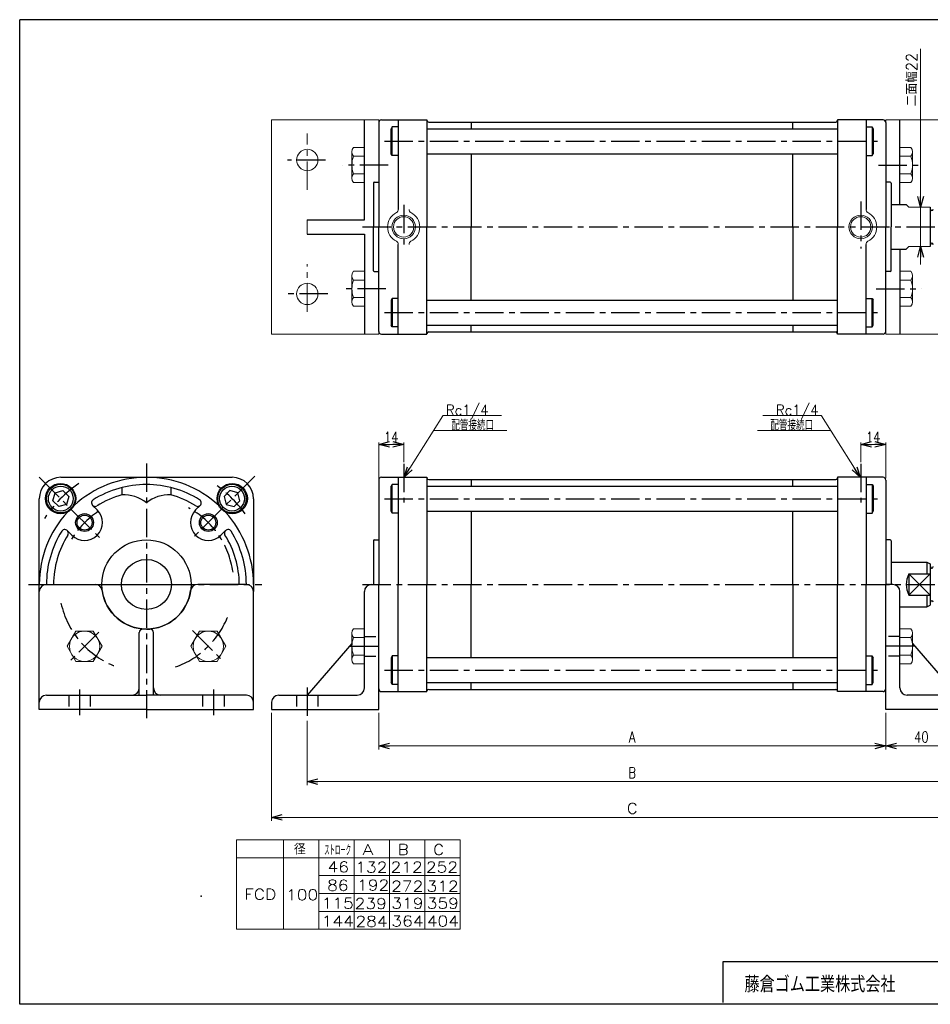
# Model space of a CAD drawing. Header units: millimetres. Extents: x -380 to 408, y -281 to 283.
# Tile 1 of 2: x -380 to 130, y -268 to 283. Entities that reach past the tile are written whole.
import ezdxf
from ezdxf.enums import TextEntityAlignment as Align

# ---------------------------------------------------------------- set-up
doc = ezdxf.new("R2010")
doc.units = ezdxf.units.MM
doc.header["$LTSCALE"] = 0.5
doc.header["$PDSIZE"] = 1
doc.linetypes.add('CENTER', pattern=[50.8, 31.75, -6.35, 6.35, -6.35])
doc.linetypes.add('DASHED', pattern=[19.05, 12.7, -6.35])
doc.layers.add('ZUWAKU', color=7, linetype='Continuous')
doc.styles.add('FdaStyle0', font='txt.shx', dxfattribs={"width": 0.8, "bigfont": 'bigfont'})
doc.dimstyles.new('DaDimRotatedStyle', dxfattribs={"dimtxt": 6, "dimasz": 6.000004, "dimexe": 1, "dimexo": 2, "dimgap": 1, "dimtad": 3, "dimdsep": 46, "dimtxsty": 'FdaStyle0', "dimblk1": 'OPEN30', "dimblk2": 'OPEN30', "dimsah": 1, "dimcen": 0.09, "dimclrd": 4, "dimclre": 4, "dimclrt": 4, "dimadec": 0, "dimazin": 2, "dimtfac": 1, "dimtdec": 4, "dimtmove": 0, "dimatfit": 0, "dimfxl": 1, "dimarcsym": 0})

# ---------------------------------------------------------------- blocks, each defined once
blk = doc.blocks.new('_OPEN30')
at = {"color": 0, "linetype": 'ByBlock', "lineweight": -2}
for p, q in [((-1, 0.267949), (0, 0)), ((0, 0), (-1, -0.267949)), ((0, 0), (-1, 0))]:
    blk.add_line(p, q, dxfattribs=at)
blk = doc.blocks.new('DC_GROUP_Φ100_1')
at = {"color": 4, "linetype": 'Continuous', "lineweight": 25}
for p, q in [((-262.27, 19.24), (-265.53, 15.97)), ((-257.81, 18.04), (-262.27, 19.24)), ((-256.61, 13.58), (-257.81, 18.04)), ((-265.53, 15.97), (-264.34, 11.51)), ((-264.34, 11.51), (-259.88, 10.31)), ((-259.88, 10.31), (-256.61, 13.58))]:
    blk.add_line(p, q, dxfattribs=at)
for radius in [8, 6.96]:
    blk.add_circle((-261.07, 14.77), radius, dxfattribs=at)
blk = doc.blocks.new('DC_GROUP_Φ100_2')
at = {"color": 4, "linetype": 'Continuous', "lineweight": 25}
for p, q in [((-361.42, 13.58), (-360.22, 18.04)), ((-360.22, 18.04), (-355.76, 19.24)), ((-355.76, 19.24), (-352.49, 15.97)), ((-358.15, 10.31), (-361.42, 13.58)), ((-353.69, 11.51), (-358.15, 10.31)), ((-352.49, 15.97), (-353.69, 11.51))]:
    blk.add_line(p, q, dxfattribs=at)
for radius in [8, 6.96]:
    blk.add_circle((-356.96, 14.77), radius, dxfattribs=at)
blk = doc.blocks.new('*D3')
at = {"color": 4, "linetype": 'Continuous', "lineweight": 13}
for p, q in [((-178.9, 26.17), (-178.9, 46.14)), ((-178.9, 45.14), (-164.9, 45.14)), ((-164.9, 35.22), (-164.9, 46.14))]:
    blk.add_line(p, q, dxfattribs=at)
at = {"color": 4, "xscale": 6.000005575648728, "yscale": 5.999978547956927}
for p, rotation in [((-178.9, 45.14), 180), ((-164.9, 45.14), 360)]:
    blk.add_blockref('_OPEN30', p, dxfattribs=dict(at, rotation=rotation))
at = {"color": 4, "insert": (-171.9, 46.14), "char_height": 6, "width": 19.5, "attachment_point": 8, "style": 'FdaStyle0'}
blk.add_mtext('\\T1.00;14', dxfattribs=at)
blk = doc.blocks.new('DC_GROUP_Φ100_3')
at = {"color": 4, "linetype": 'Continuous', "lineweight": 13}
for p, q in [((-348.57, -59.48), (-353.48, -67.98)), ((-338.75, -59.48), (-348.57, -59.48)), ((-333.85, -67.98), (-338.75, -59.48)), ((-353.48, -67.98), (-348.57, -76.48)), ((-338.75, -76.48), (-333.85, -67.98)), ((-348.57, -76.48), (-338.75, -76.48))]:
    blk.add_line(p, q, dxfattribs=at)
blk.add_circle((-343.66, -67.98), 8.5, dxfattribs=at)
blk = doc.blocks.new('DC_GROUP_Φ100_4')
at = {"color": 4, "linetype": 'Continuous', "lineweight": 13}
for p, q in [((-279.27, -59.48), (-284.18, -67.98)), ((-269.46, -59.48), (-279.27, -59.48)), ((-264.55, -67.98), (-269.46, -59.48)), ((-284.18, -67.98), (-279.27, -76.48)), ((-269.46, -76.48), (-264.55, -67.98)), ((-279.27, -76.48), (-269.46, -76.48))]:
    blk.add_line(p, q, dxfattribs=at)
blk.add_circle((-274.37, -67.98), 8.5, dxfattribs=at)
blk = doc.blocks.new('DC_GROUP_Φ100_5')
at = {"color": 4, "linetype": 'Continuous', "lineweight": 13}
for p, q in [((-193.9, -60.62), (-193.9, -75.34)), ((-186.9, -58.16), (-192.99, -58.16)), ((-186.9, -58.16), (-186.9, -77.79)), ((-186.9, -63.07), (-192.99, -63.07)), ((-186.9, -72.88), (-192.99, -72.88)), ((-186.9, -77.79), (-192.99, -77.79))]:
    blk.add_line(p, q, dxfattribs=at)
for centre, radius, start, end in [((-190.11, -60.62), 3.78, 139.5701, 220.4299), ((-180.12, -67.98), 13.78, 159.1359, 200.8641), ((-190.11, -75.34), 3.78, 139.5701, 220.4299)]:
    blk.add_arc(centre, radius, start, end, dxfattribs=at)
blk = doc.blocks.new('*D8')
at = {"color": 4, "linetype": 'Continuous', "lineweight": 13}
for p, q in [((91.1, 35.22), (91.1, 46.14)), ((91.1, 45.14), (105.1, 45.14)), ((105.1, 26.17), (105.1, 46.14))]:
    blk.add_line(p, q, dxfattribs=at)
at = {"color": 4, "xscale": 6.000005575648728, "yscale": 5.999978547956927}
for p, rotation in [((91.1, 45.14), 180), ((105.1, 45.14), 360)]:
    blk.add_blockref('_OPEN30', p, dxfattribs=dict(at, rotation=rotation))
at = {"color": 4, "insert": (98.1, 46.14), "char_height": 6, "width": 19.5, "attachment_point": 8, "style": 'FdaStyle0'}
blk.add_mtext('\\T1.00;14', dxfattribs=at)
blk = doc.blocks.new('DC_GROUP_Φ100_13')
at = {"color": 4, "linetype": 'Continuous', "lineweight": 13}
for p, q in [((113.1, -77.79), (113.1, -58.16)), ((113.1, -58.16), (119.2, -58.16)), ((120.1, -75.34), (120.1, -60.62)), ((113.1, -63.07), (119.2, -63.07)), ((113.1, -72.88), (119.2, -72.88)), ((113.1, -77.79), (119.2, -77.79))]:
    blk.add_line(p, q, dxfattribs=at)
for centre, radius, start, end in [((116.32, -60.62), 3.78, 319.5701, 40.4299), ((106.32, -67.98), 13.78, 339.1359, 20.8641), ((116.32, -75.34), 3.78, 319.5701, 40.4299)]:
    blk.add_arc(centre, radius, start, end, dxfattribs=at)
blk = doc.blocks.new('*D16')
at = {"color": 4, "linetype": 'Continuous', "lineweight": 13}
for p, q in [((-178.9, -105.33), (-178.9, -125.78)), ((105.1, -105.33), (105.1, -125.78)), ((-178.9, -123.78), (105.1, -123.78))]:
    blk.add_line(p, q, dxfattribs=at)
at = {"color": 4, "xscale": 6.000005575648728, "yscale": 5.999978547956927}
for p, rotation in [((-178.9, -123.78), 180), ((105.1, -123.78), 360)]:
    blk.add_blockref('_OPEN30', p, dxfattribs=dict(at, rotation=rotation))
at = {"color": 4, "insert": (-36.9, -121.78), "char_height": 6, "width": 15, "attachment_point": 8, "style": 'FdaStyle0'}
blk.add_mtext('\\T1.00;A', dxfattribs=at)
blk = doc.blocks.new('*D17')
at = {"color": 4, "linetype": 'Continuous', "lineweight": 13}
for p, q in [((105.1, -105.33), (105.1, -125.78)), ((145.1, -109.77), (145.1, -125.78)), ((105.1, -123.78), (145.1, -123.78))]:
    blk.add_line(p, q, dxfattribs=at)
at = {"color": 4, "xscale": 6.000005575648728, "yscale": 5.999978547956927}
for p, rotation in [((105.1, -123.78), 180), ((145.1, -123.78), 360)]:
    blk.add_blockref('_OPEN30', p, dxfattribs=dict(at, rotation=rotation))
at = {"color": 4, "insert": (125.1, -121.78), "char_height": 6, "width": 22.5, "attachment_point": 8, "style": 'FdaStyle0'}
blk.add_mtext('\\T1.00;40', dxfattribs=at)
blk = doc.blocks.new('DC_GROUP_Φ100_15')
at = {"color": 4, "linetype": 'Continuous', "lineweight": 13}
for p, q in [((-193.9, 139.62), (-193.9, 124.9)), ((-186.9, 142.08), (-192.99, 142.08)), ((-186.9, 142.08), (-186.9, 122.45)), ((-186.9, 137.17), (-192.99, 137.17)), ((-186.9, 127.36), (-192.99, 127.36)), ((-186.9, 122.45), (-192.99, 122.45))]:
    blk.add_line(p, q, dxfattribs=at)
for centre, radius, start, end in [((-190.11, 139.62), 3.78, 139.5701, 220.4299), ((-180.12, 132.26), 13.78, 159.1359, 200.8641), ((-190.11, 124.9), 3.78, 139.5701, 220.4299)]:
    blk.add_arc(centre, radius, start, end, dxfattribs=at)
blk = doc.blocks.new('DC_GROUP_Φ100_16')
at = {"color": 4, "linetype": 'Continuous', "lineweight": 13}
for p, q in [((-186.9, 211.37), (-192.99, 211.37)), ((-186.9, 211.37), (-186.9, 191.74)), ((-193.9, 208.92), (-193.9, 194.2)), ((-186.9, 206.47), (-192.99, 206.47)), ((-186.9, 196.65), (-192.99, 196.65)), ((-186.9, 191.74), (-192.99, 191.74))]:
    blk.add_line(p, q, dxfattribs=at)
for centre, radius, start, end in [((-190.11, 208.92), 3.78, 139.5701, 220.4299), ((-180.12, 201.56), 13.78, 159.1359, 200.8641), ((-190.11, 194.2), 3.78, 139.5701, 220.4299)]:
    blk.add_arc(centre, radius, start, end, dxfattribs=at)
blk = doc.blocks.new('DC_GROUP_Φ100_17')
at = {"color": 4, "linetype": 'Continuous', "lineweight": 13}
for p, q in [((113.1, 191.74), (113.1, 211.37)), ((113.1, 211.37), (119.2, 211.37)), ((113.1, 206.47), (119.2, 206.47)), ((120.1, 194.2), (120.1, 208.92)), ((113.1, 196.65), (119.2, 196.65)), ((113.1, 191.74), (119.2, 191.74))]:
    blk.add_line(p, q, dxfattribs=at)
for centre, radius, start, end in [((116.32, 208.92), 3.78, 319.5701, 40.4299), ((106.32, 201.56), 13.78, 339.1359, 20.8641), ((116.32, 194.2), 3.78, 319.5701, 40.4299)]:
    blk.add_arc(centre, radius, start, end, dxfattribs=at)
blk = doc.blocks.new('DC_GROUP_Φ100_18')
at = {"color": 4, "linetype": 'Continuous', "lineweight": 13}
for p, q in [((113.1, 122.45), (113.1, 142.08)), ((113.1, 142.08), (119.2, 142.08)), ((120.1, 124.9), (120.1, 139.62)), ((113.1, 137.17), (119.2, 137.17)), ((113.1, 127.36), (119.2, 127.36)), ((113.1, 122.45), (119.2, 122.45))]:
    blk.add_line(p, q, dxfattribs=at)
for centre, radius, start, end in [((116.32, 139.62), 3.78, 319.5701, 40.4299), ((106.32, 132.26), 13.78, 339.1359, 20.8641), ((116.32, 124.9), 3.78, 319.5701, 40.4299)]:
    blk.add_arc(centre, radius, start, end, dxfattribs=at)
blk = doc.blocks.new('*D28')
at = {"color": 4, "linetype": 'Continuous', "lineweight": 13}
for p, q in [((-218.9, -109.77), (-218.9, -145.78)), ((145.1, -109.77), (145.1, -145.78)), ((-218.9, -143.78), (145.1, -143.78))]:
    blk.add_line(p, q, dxfattribs=at)
at = {"color": 4, "xscale": 6.000005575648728, "yscale": 5.999978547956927}
for p, rotation in [((-218.9, -143.78), 180), ((145.1, -143.78), 360)]:
    blk.add_blockref('_OPEN30', p, dxfattribs=dict(at, rotation=rotation))
at = {"color": 4, "insert": (-36.9, -141.78), "char_height": 6, "width": 15, "attachment_point": 8, "style": 'FdaStyle0'}
blk.add_mtext('\\T1.00;B', dxfattribs=at)
blk = doc.blocks.new('DC_GROUP_Φ100_19')
at = {"color": 4, "linetype": 'Continuous', "lineweight": 13}
for p, q in [((-238.9, -105.33), (-238.9, -165.78)), ((165.1, -105.33), (165.1, -135.55)), ((165.1, -148.18), (165.1, -165.78)), ((-238.9, -163.78), (165.1, -163.78))]:
    blk.add_line(p, q, dxfattribs=at)
at = {"color": 4, "xscale": 6.000005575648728, "yscale": 5.999978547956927}
for p, rotation in [((-238.9, -163.78), 180), ((165.1, -163.78), 360)]:
    blk.add_blockref('_OPEN30', p, dxfattribs=dict(at, rotation=rotation))
at = {"color": 4, "style": 'FdaStyle0'}
blk.add_text('C', height=6, dxfattribs=at).set_placement((-39.9, -161.78), (-33.9, -161.78), align=Align.FIT)

msp = doc.modelspace()

# ---------------------------------------------------------------- linework, layer by layer
at = {"color": 4, "linetype": 'Continuous', "lineweight": 13}
for p, q in [((124.673, 266.588), (124.673, 177.911)), ((-238.889, 226.911), (-178.889, 226.911)), ((-238.889, 106.911), (-238.889, 226.911)), ((-178.896, 106.911), (-178.896, 226.911)), ((105.104, 226.911), (105.104, 106.911)), ((105.104, 226.911), (165.097, 226.911)), ((116.604, 179.411), (118.104, 177.911)), ((118.104, 177.911), (130.104, 177.911)), ((124.673, 155.911), (124.673, 177.911)), ((-218.896, 170.911), (-218.896, 162.911)), ((116.604, 154.411), (118.104, 155.918)), ((118.104, 155.911), (130.104, 155.911)), ((124.673, 145.911), (124.673, 155.911)), ((-178.896, 106.911), (-238.889, 106.911)), ((165.097, 106.911), (105.097, 106.911)), ((-164.646, 26.672), (-142.92, 61.191)), ((-142.92, 61.31), (-110.1, 61.31)), ((69.128, 61.31), (36.308, 61.31)), ((90.854, 26.672), (69.128, 61.191)), ((-148.126, 52.92), (-107.023, 52.92)), ((74.334, 52.92), (33.231, 52.92)), ((-258.603, -176.445), (-133.195, -176.445)), ((-258.603, -176.445), (-258.603, -226.445)), ((-232.184, -176.445), (-232.184, -226.445)), ((-212.386, -176.445), (-212.386, -226.445)), ((-192.588, -176.445), (-192.588, -226.445)), ((-172.791, -176.445), (-172.791, -226.445)), ((-152.993, -176.445), (-152.993, -226.445)), ((-133.195, -176.445), (-133.195, -226.445)), ((-258.603, -186.445), (-133.195, -186.445)), ((-212.386, -196.445), (-133.195, -196.445)), ((-212.339, -206.445), (-133.195, -206.445)), ((-212.386, -216.445), (-133.195, -216.445)), ((-258.603, -226.445), (-133.195, -226.445))]:
    msp.add_line(p, q, dxfattribs=at)
at = {"color": 4, "linetype": 'Continuous', "lineweight": 25}
for p, q in [((-186.896, 170.911), (-186.896, 226.911)), ((-177.396, 226.911), (-151.896, 226.911)), ((-177.396, 226.911), (-151.896, 226.911)), ((-167.896, 226.911), (-167.896, 176.709)), ((-151.896, 226.911), (-151.896, 226.661)), ((-151.896, 226.911), (-151.896, 226.661)), ((-151.896, 226.911), (-151.896, 166.911)), ((78.104, 226.911), (78.104, 226.661)), ((103.604, 226.911), (78.104, 226.911)), ((78.104, 226.911), (78.104, 226.661)), ((103.604, 226.911), (78.104, 226.911)), ((78.104, 226.911), (78.104, 166.911)), ((94.104, 226.911), (94.104, 176.709)), ((113.104, 179.411), (113.104, 226.911)), ((-178.896, 225.411), (-178.896, 191.911)), ((-178.896, 225.411), (-178.896, 166.911)), ((-171.296, 222.911), (-171.896, 221.872)), ((-171.896, 207.95), (-171.896, 221.872)), ((-167.896, 222.911), (-171.296, 222.911)), ((-171.296, 206.911), (-171.296, 222.911)), ((-151.896, 221.911), (78.104, 221.911)), ((-150.896, 225.661), (77.104, 225.661)), ((-150.896, 225.661), (77.104, 225.661)), ((-127.156, 225.661), (-127.156, 221.911)), ((53.104, 221.911), (53.104, 225.661)), ((94.104, 222.911), (97.504, 222.911)), ((97.504, 222.911), (98.104, 221.872)), ((97.504, 222.911), (97.504, 206.911)), ((98.104, 221.872), (98.104, 207.95)), ((105.104, 225.411), (105.104, 191.911)), ((105.104, 225.411), (105.104, 166.911)), ((-171.296, 206.911), (-171.896, 207.95)), ((-167.896, 206.911), (-171.296, 206.911)), ((-151.896, 207.911), (78.104, 207.911)), ((-127.156, 207.911), (-127.156, 166.911)), ((53.104, 166.911), (53.104, 207.911)), ((94.104, 206.911), (97.504, 206.911)), ((97.504, 206.911), (98.104, 207.95)), ((-181.896, 191.411), (-181.896, 166.911)), ((-181.396, 191.911), (-178.896, 191.911)), ((107.604, 191.911), (105.104, 191.911)), ((107.604, 191.911), (105.104, 191.911)), ((108.104, 191.411), (108.104, 179.411)), ((108.104, 191.411), (108.104, 166.911)), ((108.104, 179.411), (116.604, 179.411)), ((130.104, 177.911), (130.104, 155.911)), ((-218.896, 170.911), (-186.896, 170.911)), ((-181.896, 142.411), (-181.896, 166.911)), ((-178.896, 108.411), (-178.896, 166.911)), ((-151.896, 106.911), (-151.896, 166.911)), ((-127.156, 125.911), (-127.156, 166.911)), ((53.104, 166.911), (53.104, 125.911)), ((78.104, 106.911), (78.104, 166.911)), ((105.104, 108.411), (105.104, 166.911)), ((108.104, 142.411), (108.104, 166.911)), ((-218.896, 162.911), (-186.896, 162.911)), ((-186.896, 162.911), (-186.896, 106.911)), ((-167.896, 106.911), (-167.896, 157.113)), ((94.104, 106.911), (94.104, 157.113)), ((108.104, 154.411), (116.604, 154.411)), ((113.104, 154.411), (113.104, 106.911)), ((-181.396, 141.911), (-178.896, 141.911)), ((107.604, 141.911), (105.104, 141.911)), ((-171.296, 126.911), (-171.896, 125.872)), ((-167.896, 126.911), (-171.296, 126.911)), ((-171.296, 126.911), (-171.296, 110.911)), ((94.104, 126.911), (97.504, 126.911)), ((97.504, 126.911), (98.104, 125.872)), ((97.504, 110.911), (97.504, 126.911)), ((-171.896, 125.872), (-171.896, 111.95)), ((-151.896, 125.911), (78.104, 125.911)), ((98.104, 111.95), (98.104, 125.872)), ((-171.296, 110.911), (-171.896, 111.95)), ((-167.896, 110.911), (-171.296, 110.911)), ((-151.896, 111.911), (78.104, 111.911)), ((-127.156, 108.161), (-127.156, 111.911)), ((53.104, 111.911), (53.104, 108.161)), ((94.104, 110.911), (97.504, 110.911)), ((97.504, 110.911), (98.104, 111.95)), ((-177.396, 106.911), (-151.896, 106.911)), ((-151.896, 106.911), (-151.896, 107.161)), ((-150.896, 108.161), (77.104, 108.161)), ((78.104, 106.911), (78.104, 107.161)), ((103.604, 106.911), (78.104, 106.911)), ((-357.014, 26.672), (-309.014, 26.672)), ((-308.769, 26.672), (-261.014, 26.672)), ((-178.896, 25.172), (-178.896, -8.328)), ((-178.896, 25.172), (-178.896, -33.328)), ((-177.396, 26.672), (-151.896, 26.672)), ((-177.396, 26.672), (-151.896, 26.672)), ((-171.296, 22.672), (-171.896, 21.633)), ((-167.896, 22.672), (-171.296, 22.672)), ((-171.296, 6.672), (-171.296, 22.672)), ((-167.896, 26.672), (-167.896, -33.328)), ((-151.896, 26.672), (-151.896, 26.422)), ((-151.896, 26.672), (-151.896, 26.422)), ((-151.896, 26.672), (-151.896, -33.328)), ((-150.896, 25.422), (77.104, 25.422)), ((-150.896, 25.422), (77.104, 25.422)), ((-127.156, 25.422), (-127.156, 21.672)), ((53.104, 21.672), (53.104, 25.422)), ((78.104, 26.672), (78.104, 26.422)), ((103.604, 26.672), (78.104, 26.672)), ((78.104, 26.672), (78.104, 26.422)), ((103.604, 26.672), (78.104, 26.672)), ((78.104, 26.672), (78.104, -33.328)), ((94.104, 26.672), (94.104, -33.328)), ((94.104, 22.672), (97.504, 22.672)), ((97.504, 22.672), (98.104, 21.633)), ((97.504, 22.672), (97.504, 6.672)), ((105.104, 25.172), (105.104, -8.328)), ((105.104, 25.172), (105.104, -33.328)), ((-322.714, 20.97), (-322.714, 16.835)), ((-295.314, 20.97), (-295.314, 16.835)), ((-171.896, 7.711), (-171.896, 21.633)), ((-151.896, 21.672), (78.104, 21.672)), ((98.104, 21.633), (98.104, 7.711)), ((-369.014, -37.328), (-369.014, 14.672)), ((-249.014, 14.672), (-249.014, -37.328)), ((-339.172, 10.972), (-336.591, 8.391)), ((-278.856, 10.972), (-281.437, 8.391)), ((-171.296, 6.672), (-171.896, 7.711)), ((-167.896, 6.672), (-171.296, 6.672)), ((-151.896, 7.672), (78.104, 7.672)), ((-127.156, 7.672), (-127.156, -33.328)), ((53.104, -33.328), (53.104, 7.672)), ((94.104, 6.672), (97.504, 6.672)), ((97.504, 6.672), (98.104, 7.711)), ((-353.314, -3.17), (-350.733, -5.751)), ((-264.714, -3.17), (-267.295, -5.751)), ((-181.896, -8.828), (-181.896, -33.328)), ((-181.396, -8.328), (-178.896, -8.328)), ((107.604, -8.328), (105.104, -8.328)), ((107.604, -8.328), (105.104, -8.328)), ((108.104, -8.828), (108.104, -20.828)), ((108.104, -8.828), (108.104, -33.328)), ((108.104, -20.828), (128.104, -20.828)), ((128.104, -20.828), (128.104, -27.391)), ((128.104, -20.828), (130.104, -21.761)), ((130.104, -21.761), (130.104, -44.895)), ((118.104, -27.391), (130.104, -27.391)), ((118.104, -27.391), (118.104, -39.265)), ((130.104, -27.391), (118.104, -39.265)), ((118.104, -27.391), (130.104, -39.265)), ((-369.014, -103.328), (-369.014, -37.328)), ((-365.014, -33.328), (-337.737, -33.328)), ((-253.014, -33.328), (-280.291, -33.328)), ((-249.014, -103.328), (-249.014, -37.328)), ((-186.896, -91.328), (-186.896, -37.328)), ((-182.896, -33.328), (-178.896, -33.328)), ((-178.896, -91.828), (-178.896, -33.328)), ((-178.896, -103.328), (-178.896, -33.328)), ((-167.896, -93.328), (-167.896, -33.328)), ((-151.896, -93.328), (-151.896, -33.328)), ((-127.156, -74.328), (-127.156, -33.328)), ((53.104, -33.328), (53.104, -74.328)), ((78.104, -93.328), (78.104, -33.328)), ((94.104, -93.328), (94.104, -33.328)), ((105.104, -91.828), (105.104, -33.328)), ((109.104, -33.328), (105.104, -33.328)), ((105.104, -103.328), (105.104, -33.328)), ((113.104, -91.328), (113.104, -37.328)), ((118.104, -39.265), (130.104, -39.265)), ((128.104, -39.265), (128.104, -45.828)), ((113.104, -45.828), (128.104, -45.828)), ((128.104, -45.828), (130.104, -44.895)), ((-313.014, -95.328), (-313.014, -60.328)), ((-309.014, -58.328), (-311.014, -58.328)), ((-309.014, -58.328), (-307.014, -58.328)), ((-305.014, -95.328), (-305.014, -60.328)), ((-193.896, -66.422), (-218.896, -95.328)), ((120.104, -66.422), (145.104, -95.328)), ((-171.296, -73.328), (-171.896, -74.367)), ((-171.896, -74.367), (-171.896, -88.289)), ((-167.896, -73.328), (-171.296, -73.328)), ((-171.296, -73.328), (-171.296, -89.328)), ((-151.896, -74.328), (78.104, -74.328)), ((94.104, -73.328), (97.504, -73.328)), ((97.504, -73.328), (98.104, -74.367)), ((97.504, -89.328), (97.504, -73.328)), ((98.104, -88.289), (98.104, -74.367)), ((-177.396, -93.328), (-151.896, -93.328)), ((-171.296, -89.328), (-171.896, -88.289)), ((-167.896, -89.328), (-171.296, -89.328)), ((-151.896, -88.328), (78.104, -88.328)), ((-151.896, -93.328), (-151.896, -93.078)), ((-150.896, -92.078), (77.104, -92.078)), ((-127.156, -92.078), (-127.156, -88.328)), ((53.104, -88.328), (53.104, -92.078)), ((78.104, -93.328), (78.104, -93.078)), ((103.604, -93.328), (78.104, -93.328)), ((94.104, -89.328), (97.504, -89.328)), ((97.504, -89.328), (98.104, -88.289)), ((-365.014, -95.328), (-309.014, -95.328)), ((-253.014, -95.328), (-309.014, -95.328)), ((-234.896, -95.328), (-190.896, -95.328)), ((161.104, -95.328), (117.104, -95.328)), ((-309.014, -103.328), (-369.014, -103.328)), ((-309.014, -103.328), (-249.014, -103.328)), ((-238.896, -99.328), (-238.896, -103.328)), ((-238.896, -103.328), (-178.896, -103.328)), ((165.104, -103.328), (105.104, -103.328))]:
    msp.add_line(p, q, dxfattribs=at)
at = {"color": 4, "linetype": 'CENTER', "lineweight": 13}
for p, q in [((-218.896, 187.665), (-218.896, 219.315)), ((-218.896, 119.351), (-218.896, 145.987))]:
    msp.add_line(p, q, dxfattribs=at)
at = {"color": 4, "linetype": 'CENTER', "lineweight": 25}
for p, q in [((-175.621, 214.911), (102.866, 214.911)), ((-208.677, 204.411), (-229.986, 204.411)), ((-173.539, 201.559), (-199.002, 201.559)), ((101.06, 201.559), (124.673, 201.559)), ((-164.896, 179.215), (-164.896, 156.369)), ((91.104, 181.182), (91.104, 154.856)), ((-187.995, 166.911), (178.276, 166.911)), ((-207.424, 129.411), (-232.18, 129.411)), ((-174.852, 132.263), (-199.002, 132.263)), ((99.747, 132.263), (125.151, 132.263)), ((-175.621, 118.911), (102.866, 118.911)), ((-309.014, 34.432), (-309.014, -108.269)), ((-164.896, 34.224), (-164.896, 12.573)), ((91.104, 34.224), (91.104, 12.573)), ((-369.041, 26.699), (-334.551, -7.791)), ((-248.344, 27.342), (-283.011, -7.325)), ((-175.621, 14.672), (102.866, 14.672)), ((-375.015, -33.328), (-244.393, -33.328)), ((-335.78, -33.328), (-281.67, -33.328)), ((-187.995, -33.328), (178.276, -33.328)), ((-335.653, -59.967), (-352.349, -76.663)), ((-283.282, -59.06), (-265.353, -76.989)), ((-195.24, -67.976), (-177.032, -67.976)), ((121.448, -67.976), (103.24, -67.976)), ((-175.621, -81.328), (102.866, -81.328)), ((-346.514, -92.167), (-346.514, -106.512)), ((-271.514, -92.167), (-271.514, -106.512)), ((-218.896, -91.008), (-218.896, -107.767))]:
    msp.add_line(p, q, dxfattribs=at)
at = {"color": 4, "linetype": 'DASHED', "lineweight": 25}
for p, q in [((-186.896, -62.476), (-178.896, -62.476)), ((113.104, -62.476), (105.104, -62.476)), ((-186.896, -73.476), (-178.896, -73.476)), ((113.104, -73.476), (105.104, -73.476)), ((-352.514, -95.328), (-352.514, -103.328)), ((-340.514, -95.328), (-340.514, -103.328)), ((-277.514, -95.328), (-277.514, -103.328)), ((-265.514, -95.328), (-265.514, -103.328)), ((-224.896, -95.328), (-224.896, -103.328)), ((-212.896, -95.328), (-212.896, -103.328))]:
    msp.add_line(p, q, dxfattribs=at)
at = {"color": 4, "linetype": 'Continuous', "lineweight": 13}
for centre, radius in [((-218.896, 204.411), 6), ((-164.896, 166.911), 6.597), ((-164.896, 166.911), 5.697), ((91.104, 166.911), 6.597), ((91.104, 166.911), 5.697), ((-218.896, 129.411), 6)]:
    msp.add_circle(centre, radius, dxfattribs=at)
at = {"color": 4, "linetype": 'Continuous', "lineweight": 25}
for centre, radius in [((-357.097, 14.755), 8.5), ((-260.931, 14.755), 8.5), ((-343.662, 1.32), 5), ((-343.662, 1.32), 4.2), ((-274.366, 1.32), 5), ((-274.366, 1.32), 4.2), ((-309.014, -33.328), 25), ((-309.014, -33.328), 14)]:
    msp.add_circle(centre, radius, dxfattribs=at)
for centre, radius, start, end in [((-177.396, 225.411), 1.5, 90, 180), ((-177.396, 225.411), 1.5, 90, 180), ((-150.896, 226.661), 1, 180, 270), ((-150.896, 226.661), 1, 180, 270), ((77.104, 226.661), 1, 270, 0), ((77.104, 226.661), 1, 270, 0), ((103.604, 225.411), 1.5, 0, 90), ((103.604, 225.411), 1.5, 0, 90), ((-181.396, 191.411), 0.5, 90, 180), ((107.604, 191.411), 0.5, 0, 90), ((107.604, 191.411), 0.5, 0, 90), ((130.949, 176.911), 0.845, 180, 357.62816), ((130.949, 156.911), 0.845, 2.37184, 180), ((-181.396, 142.411), 0.5, 180, 270), ((107.604, 142.411), 0.5, 270, 0), ((-177.396, 108.411), 1.5, 180, 270), ((-150.896, 107.161), 1, 90, 180), ((77.104, 107.161), 1, 0, 90), ((103.604, 108.411), 1.5, 270, 0), ((-357.014, 14.672), 12, 90, 180), ((-309.014, -33.328), 60, 90, 132.42335), ((-309.014, -33.328), 56, 90, 122.16041), ((-309.014, -33.328), 56, 57.83959, 90), ((-309.014, -33.328), 60, 47.57665, 89.76563), ((-261.014, 14.672), 12, 0, 90), ((-177.396, 25.172), 1.5, 90, 180), ((-177.396, 25.172), 1.5, 90, 180), ((-150.896, 26.422), 1, 180, 270), ((-150.896, 26.422), 1, 180, 270), ((77.104, 26.422), 1, 270, 0), ((77.104, 26.422), 1, 270, 0), ((103.604, 25.172), 1.5, 0, 90), ((103.604, 25.172), 1.5, 0, 90), ((-309.014, -33.328), 52, 105.27556, 122.16041), ((-321.552, -3.131), 20, 51.01605, 93.32953), ((-296.476, -3.131), 20, 86.67047, 128.98395), ((-309.014, -33.328), 52, 57.83959, 74.72444), ((-337.758, 12.386), 2, 122.16041, 302.16041), ((-280.27, 12.386), 2, 237.83959, 57.83959), ((-309.014, -33.328), 60, 137.57665, 179.76563), ((-343.662, 1.32), 10, 225, 45), ((-274.366, 1.32), 10, 135, 315), ((-309.014, -33.328), 60, 0, 42.42335), ((-309.014, -33.328), 56, 147.83959, 180), ((-354.728, -4.584), 2, 327.83959, 147.83959), ((-263.3, -4.584), 2, 32.16041, 212.16041), ((-309.014, -33.328), 56, 0, 32.16041), ((-309.014, -33.328), 52, 147.83959, 180), ((-309.014, -33.328), 52, 0, 32.16041), ((-181.396, -8.828), 0.5, 90, 180), ((107.604, -8.828), 0.5, 0, 90), ((107.604, -8.828), 0.5, 0, 90), ((129.104, -33.328), 12.5, 151.64236, 208.35764), ((130.949, -23.328), 0.845, 180, 357.62816), ((-365.014, -37.328), 4, 90, 180), ((-337.737, -37.328), 4, 7.92814, 90), ((-309.014, -33.328), 25, 187.92814, 270), ((-309.014, -33.328), 25, 270, 352.07186), ((-280.291, -37.328), 4, 90, 172.07186), ((-253.014, -37.328), 4, 0, 90), ((-182.896, -37.328), 4, 90, 180), ((109.104, -37.328), 4, 0, 90), ((130.949, -43.328), 0.845, 2.37184, 180), ((-311.014, -60.328), 2, 90, 180), ((-307.014, -60.328), 2, 0, 90), ((-317.014, -91.328), 4, 270, 0), ((-301.014, -91.328), 4, 180, 270), ((-190.896, -91.328), 4, 270, 0), ((-177.396, -91.828), 1.5, 180, 270), ((-150.896, -93.078), 1, 90, 180), ((77.104, -93.078), 1, 0, 90), ((103.604, -91.828), 1.5, 270, 0), ((117.104, -91.328), 4, 180, 270), ((-365.014, -99.328), 4, 90, 180), ((-253.014, -99.328), 4, 0, 90), ((-234.896, -99.328), 4, 90, 180)]:
    msp.add_arc(centre, radius, start, end, dxfattribs=at)
at = {"color": 4, "linetype": 'Continuous', "lineweight": 13}
for centre, radius, start, end in [((-169.896, 176.709), 2, 297.03569, 360), ((-159.896, 176.709), 2, 180, 242.96431), ((96.104, 176.709), 2, 180, 242.96431), ((-164.896, 166.911), 9, 117.03569, 242.96431), ((-164.896, 166.911), 9, 297.03569, 62.96431), ((91.104, 166.911), 9, 297.03569, 62.96431), ((-169.896, 157.113), 2, 360, 62.96431), ((-159.896, 157.113), 2, 117.03569, 180), ((96.104, 157.113), 2, 117.03569, 180)]:
    msp.add_arc(centre, radius, start, end, dxfattribs=at)
at = {"color": 4, "linetype": 'CENTER', "lineweight": 25}
for radius, start, end in [(68, 123.76225, 147.01796), (68, 35.63092, 56.42583), (49, 123.2866, 148.90521), (49, 8.03722, 61.35106), (49, 192.43641, 249.47002), (49, 289.50648, 339.23482)]:
    msp.add_arc((-309.014, -33.328), radius, start, end, dxfattribs=at)
at = {"color": 5, "linetype": 'Continuous'}
msp.add_point((-278.367, -207.969), dxfattribs=at)
at = {"layer": 'ZUWAKU', "color": 5, "linetype": 'Continuous', "lineweight": 25}
for p, q in [((-380, -268.5), (-380, 283)), ((396, 283), (-380, 283)), ((408, -268.5), (-380, -268.5))]:
    msp.add_line(p, q, dxfattribs=at)
at = {"layer": 'ZUWAKU', "color": 4, "linetype": 'Continuous', "lineweight": 25}
for p, q in [((14, -244.5), (396, -244.5)), ((14, -267.43), (14, -244.5))]:
    msp.add_line(p, q, dxfattribs=at)

# ---------------------------------------------------------------- block references
at = {"linetype": 'Continuous'}
for name in ['DC_GROUP_Φ100_16', 'DC_GROUP_Φ100_17', 'DC_GROUP_Φ100_15', 'DC_GROUP_Φ100_18', 'DC_GROUP_Φ100_2', 'DC_GROUP_Φ100_1', 'DC_GROUP_Φ100_3', 'DC_GROUP_Φ100_4', 'DC_GROUP_Φ100_5', 'DC_GROUP_Φ100_13', 'DC_GROUP_Φ100_19']:
    msp.add_blockref(name, (0, 0), dxfattribs=at)
at = {"color": 4, "xscale": 6.000005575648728, "yscale": 5.999978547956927}
for p, rotation in [((124.673, 177.911), 270), ((124.673, 155.911), 90), ((-164.646, 26.672), 237.814471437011), ((90.854, 26.672), 302.185528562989)]:
    msp.add_blockref('_OPEN30', p, dxfattribs=dict(at, rotation=rotation))

# ---------------------------------------------------------------- texts
at = {"color": 4, "style": 'FdaStyle0', "width": 0.892857}
msp.add_text('二面幅22', height=6, rotation=90, dxfattribs=at).set_placement((122.673, 234.429), (122.673, 264.429), align=Align.FIT)
at = {"color": 4, "style": 'FdaStyle0'}
for s, width, p, p2 in [('Rc1/4', 0.8, (-141.329, 61.31), (-117.329, 61.31)), ('Rc1/4', 0.8, (43.538, 61.31), (67.538, 61.31)), ('配管接続口', 0.666667, (-138.253, 52.92), (-114.253, 52.92)), ('配管接続口', 0.666667, (40.461, 52.92), (64.461, 52.92)), ('   径', 0.952381, (-243.757, -184.611), (-219.757, -184.611)), ('ストローク', 0.416667, (-209.387, -185.113), (-194.387, -185.113))]:
    msp.add_text(s, height=6, dxfattribs=dict(at, width=width)).set_placement(p, p2, align=Align.FIT)
for s, p, p2 in [('A', (-187.934, -184.866), (-181.934, -184.866)), ('B', (-168.137, -184.866), (-162.137, -184.866)), ('C', (-148.339, -184.866), (-142.339, -184.866)), ('46', (-207.528, -194.518), (-195.528, -194.518)), ('132', (-191.987, -194.745), (-173.987, -194.745)), ('212', (-172.24, -194.653), (-154.24, -194.653)), ('252', (-152.442, -194.653), (-134.442, -194.653)), ('FCD', (-254.239, -209.866), (-236.239, -209.866)), ('100', (-230.78, -210.113), (-212.78, -210.113)), ('86', (-207.785, -204.866), (-195.785, -204.866)), ('192', (-190.995, -204.721), (-172.995, -204.721)), ('272', (-171.909, -205.4), (-153.909, -205.4)), ('312', (-152.111, -205.4), (-134.111, -205.4)), ('115', (-210.839, -214.866), (-192.839, -214.866)), ('239', (-192.341, -215.068), (-174.341, -215.068)), ('319', (-171.785, -214.866), (-153.785, -214.866)), ('359', (-151.987, -214.866), (-133.987, -214.866)), ('144', (-210.839, -224.866), (-192.839, -224.866)), ('284', (-191.925, -225.068), (-173.925, -225.068)), ('364', (-171.785, -224.866), (-153.785, -224.866)), ('404', (-151.987, -224.866), (-133.987, -224.866))]:
    msp.add_text(s, height=6, dxfattribs=at).set_placement(p, p2, align=Align.FIT)
at = {"layer": 'ZUWAKU', "color": 4, "style": 'FdaStyle0', "width": 0.652778}
msp.add_text('藤倉ゴム工業株式会社', height=9, dxfattribs=at).set_placement((26.025, -261.815), (110.625, -261.815), align=Align.FIT)

# ---------------------------------------------------------------- dimensions: what is measured, and where the dimension line sits
at = {"linetype": 'Continuous', "lineweight": 13}
for base, p1, p2, override, picture, middle in [((-164.896, 45.141), (-178.896, 24.172), (-164.896, 33.224), {"dimtxt": 6, "dimasz": 6.000004, "dimexe": 1, "dimexo": 2, "dimgap": 1, "dimtad": 3, "dimtih": 0, "dimtoh": 0, "dimdec": 2, "dimzin": 8, "dimtxsty": 'FdaStyle0', "dimblk1": 'OPEN30', "dimblk2": 'OPEN30', "dimsah": 1, "dimclrd": 4, "dimclre": 4, "dimclrt": 4, "dimazin": 2, "dimtofl": 1, "dimatfit": 0, "dimtolj": 0, "dimtzin": 8}, '*D3', (-171.896, 45.141)), ((105.104, 45.141), (91.104, 33.224), (105.104, 24.172), {"dimtxt": 6, "dimasz": 6.000004, "dimexe": 1, "dimexo": 2, "dimgap": 1, "dimtad": 3, "dimtih": 0, "dimtoh": 0, "dimdec": 2, "dimzin": 8, "dimtxsty": 'FdaStyle0', "dimblk1": 'OPEN30', "dimblk2": 'OPEN30', "dimsah": 1, "dimclrd": 4, "dimclre": 4, "dimclrt": 4, "dimazin": 2, "dimtofl": 1, "dimatfit": 0, "dimtolj": 0, "dimtzin": 8}, '*D8', (98.104, 45.141)), ((145.104, -123.782), (105.104, -103.328), (145.104, -107.767), {"dimtxt": 6, "dimasz": 6.000004, "dimexe": 2, "dimexo": 2, "dimgap": 2, "dimtad": 3, "dimtih": 0, "dimtoh": 0, "dimdec": 2, "dimzin": 8, "dimtxsty": 'FdaStyle0', "dimblk1": 'OPEN30', "dimblk2": 'OPEN30', "dimsah": 1, "dimclrd": 4, "dimclre": 4, "dimclrt": 4, "dimazin": 2, "dimtofl": 1, "dimatfit": 0, "dimtolj": 0, "dimtzin": 8}, '*D17', (125.104, -123.782))]:
    dim = msp.add_linear_dim(base=base, p1=p1, p2=p2, dimstyle='DaDimRotatedStyle', override=override, dxfattribs=at)
    dim.commit()
    dim.dimension.update_dxf_attribs({"geometry": picture, "text_midpoint": middle})
for base, p1, p2, text, picture, middle in [((105.104, -123.782), (-178.896, -103.328), (105.104, -103.328), 'A', '*D16', (-36.896, -123.782)), ((145.104, -143.782), (-218.896, -107.767), (145.104, -107.767), 'B', '*D28', (-36.896, -143.782))]:
    dim = msp.add_linear_dim(base=base, p1=p1, p2=p2, text=text, dimstyle='DaDimRotatedStyle', override={"dimtxt": 6, "dimasz": 6.000004, "dimexe": 2, "dimexo": 2, "dimgap": 2, "dimtad": 3, "dimtih": 0, "dimtoh": 0, "dimdec": 2, "dimzin": 8, "dimtxsty": 'FdaStyle0', "dimblk1": 'OPEN30', "dimblk2": 'OPEN30', "dimsah": 1, "dimclrd": 4, "dimclre": 4, "dimclrt": 4, "dimazin": 2, "dimtofl": 1, "dimatfit": 0, "dimtolj": 0, "dimtzin": 8}, dxfattribs=at)
    dim.commit()
    dim.dimension.update_dxf_attribs({"geometry": picture, "text_midpoint": middle})

doc.saveas('drawing.dxf')
